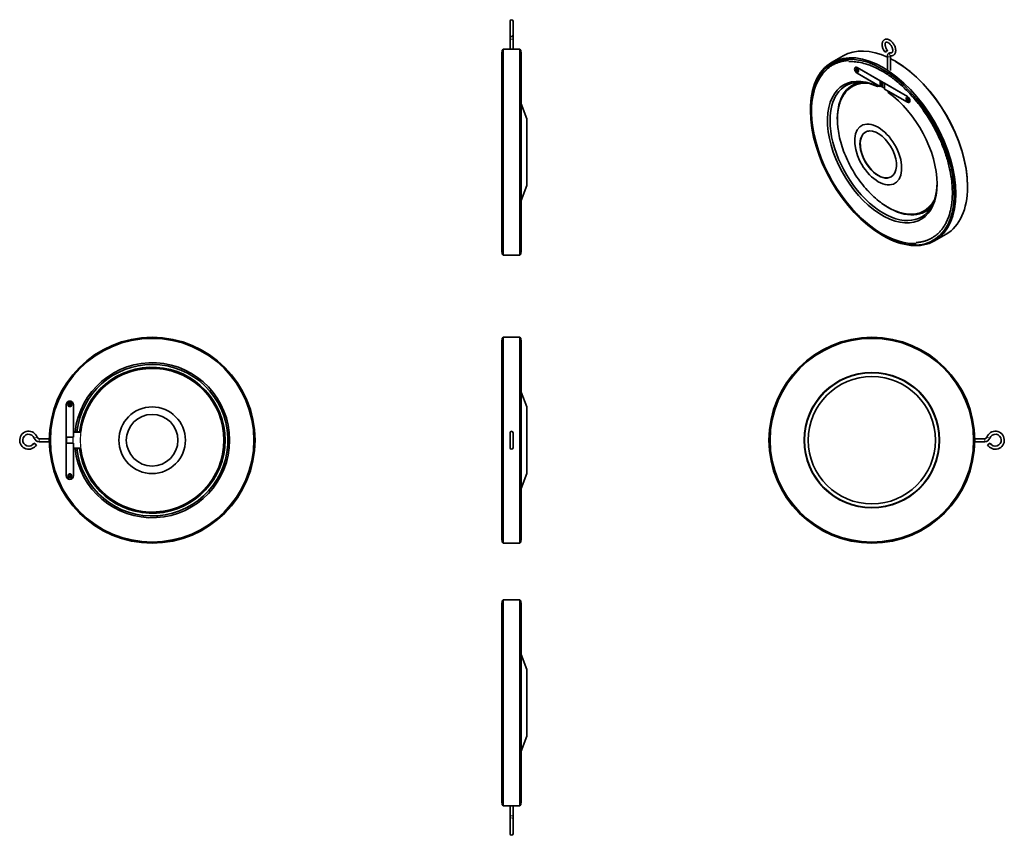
# Model space of a CAD drawing. Extents: x 2331 to 2989, y 243 to 788.
import ezdxf

# ---------------------------------------------------------------- set-up
doc = ezdxf.new("R2010")
doc.units = 0

msp = doc.modelspace()

# ---------------------------------------------------------------- linework, layer by layer
at = {"color": 7, "lineweight": 35}
for p, q in [((2658.58, 786.62), (2658.58, 777.3)), ((2660.58, 786.62), (2660.58, 777.3)), ((2660.58, 786.62), (2660.58, 776.91)), ((2658.58, 774.55), (2658.58, 767.87)), ((2660.58, 774.55), (2660.58, 767.87)), ((2653.08, 757.59), (2653.08, 765.75)), ((2653.33, 699.12), (2653.33, 767.12)), ((2654.08, 699.12), (2654.08, 767.87)), ((2654.08, 767.87), (2665.08, 767.87)), ((2665.08, 699.12), (2665.08, 767.87)), ((2665.83, 699.12), (2665.83, 767.12)), ((2666.08, 731.32), (2666.08, 765.75)), ((2881.28, 763.5), (2873.5, 759.01)), ((2910.76, 763.3), (2910.76, 753.77)), ((2912.76, 763.3), (2912.76, 753.77)), ((2653.08, 632.5), (2653.08, 757.59)), ((2666.08, 632.5), (2666.08, 757.59)), ((2890.55, 755.71), (2924.14, 736.31)), ((2890.55, 755.71), (2905.93, 746.83)), ((2903.37, 744.43), (2890.55, 751.83)), ((2905.93, 742.95), (2890.55, 751.83)), ((2908.76, 745.19), (2924.14, 736.31)), ((2924.14, 732.44), (2908.76, 741.32)), ((2924.14, 732.44), (2911.32, 739.84)), ((2669.71, 721.36), (2666.08, 731.32)), ((2669.71, 676.88), (2669.71, 718.64)), ((2653.33, 631.12), (2653.33, 699.12)), ((2654.08, 630.37), (2654.08, 699.12)), ((2665.08, 630.37), (2665.08, 699.12)), ((2665.83, 631.12), (2665.83, 699.12)), ((2669.71, 676.88), (2666.08, 666.92)), ((2666.08, 640.65), (2666.08, 666.92)), ((2950.03, 644.42), (2942.25, 639.93)), ((2654.08, 630.37), (2665.08, 630.37)), ((2653.08, 538.7), (2653.08, 573.39)), ((2653.08, 474.82), (2653.08, 573.39)), ((2653.33, 438.76), (2653.33, 574.76)), ((2654.08, 438.01), (2654.08, 575.51)), ((2654.08, 575.51), (2665.08, 575.51)), ((2665.08, 438.01), (2665.08, 575.51)), ((2665.83, 438.76), (2665.83, 574.76)), ((2666.08, 474.82), (2666.08, 573.39)), ((2653.08, 440.14), (2653.08, 538.7)), ((2669.71, 529), (2666.08, 538.96)), ((2362.06, 483.01), (2362.06, 530.51)), ((2362.06, 508.76), (2362.06, 530.51)), ((2366.81, 530.51), (2366.81, 512.39)), ((2366.81, 530.51), (2366.81, 508.76)), ((2669.71, 496.1), (2669.71, 529)), ((2344, 507.76), (2350.69, 507.76)), ((2658.58, 511.76), (2658.58, 501.76)), ((2660.58, 511.76), (2660.58, 501.76)), ((2975.8, 507.76), (2969.11, 507.76)), ((2344, 505.76), (2350.69, 505.76)), ((2362.06, 483.01), (2362.06, 504.76)), ((2366.81, 504.76), (2366.81, 483.01)), ((2366.81, 501.14), (2366.81, 483.01)), ((2975.8, 505.76), (2969.11, 505.76)), ((2669.71, 484.52), (2669.71, 496.1)), ((2669.71, 484.52), (2666.08, 474.56)), ((2653.08, 440.14), (2653.08, 474.82)), ((2666.08, 440.14), (2666.08, 474.82)), ((2654.08, 438.01), (2665.08, 438.01)), ((2653.08, 272.94), (2653.08, 398.03)), ((2653.33, 331.4), (2653.33, 399.4)), ((2654.08, 331.4), (2654.08, 400.15)), ((2654.08, 400.15), (2665.08, 400.15)), ((2665.08, 331.4), (2665.08, 400.15)), ((2665.83, 331.4), (2665.83, 399.4)), ((2666.08, 389.87), (2666.08, 398.03)), ((2653.08, 264.78), (2653.08, 389.87)), ((2666.08, 264.78), (2666.08, 389.87)), ((2669.71, 353.65), (2666.08, 363.61)), ((2669.71, 309.16), (2669.71, 350.92)), ((2653.33, 263.4), (2653.33, 331.4)), ((2654.08, 262.65), (2654.08, 331.4)), ((2665.08, 262.65), (2665.08, 331.4)), ((2665.83, 263.4), (2665.83, 331.4)), ((2669.71, 309.16), (2666.08, 299.2)), ((2654.08, 262.65), (2665.08, 262.65)), ((2658.58, 255.98), (2658.58, 262.65)), ((2660.58, 255.98), (2660.58, 262.65)), ((2658.58, 243.9), (2658.58, 253.62)), ((2658.58, 243.9), (2658.58, 253.22)), ((2660.58, 243.9), (2660.58, 253.62))]:
    msp.add_line(p, q, dxfattribs=at)
at = {"color": 7, "lineweight": 35, "ltscale": 0.038919}
msp.add_line((2658.58, 777.3), (2658.58, 776.91), dxfattribs=at)
at = {"color": 7, "lineweight": 35, "ltscale": 0.235703}
for p, q in [((2658.58, 776.91), (2658.58, 774.55)), ((2660.58, 776.91), (2660.58, 774.55)), ((2658.58, 253.62), (2658.58, 255.98)), ((2660.58, 253.62), (2660.58, 255.98))]:
    msp.add_line(p, q, dxfattribs=at)
at = {"color": 7, "lineweight": 13, "ltscale": 0.1}
for p, q in [((2658.58, 774.55), (2659.58, 774.55)), ((2659.58, 774.55), (2660.58, 774.55)), ((2659.58, 255.98), (2658.58, 255.98)), ((2660.58, 255.98), (2659.58, 255.98))]:
    msp.add_line(p, q, dxfattribs=at)
at = {"color": 7, "lineweight": 35, "ltscale": 0.106066}
for p, q in [((2653.33, 767.12), (2654.08, 767.87)), ((2665.83, 767.12), (2665.08, 767.87)), ((2653.33, 631.12), (2654.08, 630.37)), ((2665.83, 631.12), (2665.08, 630.37)), ((2653.33, 574.76), (2654.08, 575.51)), ((2665.08, 575.51), (2665.83, 574.76)), ((2653.33, 438.76), (2654.08, 438.01)), ((2665.08, 438.01), (2665.83, 438.76)), ((2653.33, 399.4), (2654.08, 400.15)), ((2665.83, 399.4), (2665.08, 400.15)), ((2653.33, 263.4), (2654.08, 262.65)), ((2665.83, 263.4), (2665.08, 262.65))]:
    msp.add_line(p, q, dxfattribs=at)
at = {"color": 7, "lineweight": 35, "ltscale": 0.061239}
msp.add_line((2916.18, 759.79), (2915.65, 760.1), dxfattribs=at)
at = {"color": 7, "lineweight": 35, "ltscale": 0.045927}
for p, q in [((2890.02, 754.23), (2890.42, 754)), ((2923.61, 734.84), (2924.01, 734.61)), ((2924.01, 734.3), (2923.61, 734.53))]:
    msp.add_line(p, q, dxfattribs=at)
at = {"color": 7, "lineweight": 35, "ltscale": 0.030618}
for p, q in [((2890.02, 753.92), (2890.02, 754.23)), ((2890.68, 753.08), (2890.42, 753.23)), ((2891.08, 753.61), (2891.08, 753.31)), ((2923.61, 734.53), (2923.61, 734.84)), ((2924.27, 733.69), (2924.01, 733.84)), ((2924.67, 734.22), (2924.67, 733.92))]:
    msp.add_line(p, q, dxfattribs=at)
at = {"color": 7, "lineweight": 35, "ltscale": 0.010207}
for p, q in [((2890.02, 753.92), (2890.11, 753.97)), ((2890.42, 753.69), (2890.51, 753.74))]:
    msp.add_line(p, q, dxfattribs=at)
at = {"color": 7, "lineweight": 35, "ltscale": 0.045928}
for p, q in [((2890.42, 753.69), (2890.02, 753.92)), ((2890.51, 753.74), (2890.11, 753.97)), ((2890.68, 753.84), (2891.08, 753.61)), ((2891.08, 753.31), (2890.68, 753.54))]:
    msp.add_line(p, q, dxfattribs=at)
at = {"color": 7, "lineweight": 35, "ltscale": 0.02041}
msp.add_line((2890.11, 753.97), (2890.11, 754.18), dxfattribs=at)
at = {"color": 7, "lineweight": 35, "ltscale": 0.030617}
msp.add_line((2890.42, 754.46), (2890.68, 754.3), dxfattribs=at)
at = {"color": 7, "lineweight": 35, "ltscale": 0.045926}
for p, q in [((2890.42, 754), (2890.42, 754.46)), ((2890.42, 753.23), (2890.42, 753.69)), ((2924.09, 733.89), (2924.09, 734.35)), ((2924.27, 734.91), (2924.27, 734.45))]:
    msp.add_line(p, q, dxfattribs=at)
at = {"color": 7, "lineweight": 35, "ltscale": 0.010205}
for p, q in [((2890.42, 754), (2890.51, 754.05)), ((2890.42, 753.23), (2890.51, 753.28)), ((2923.61, 734.53), (2923.7, 734.58))]:
    msp.add_line(p, q, dxfattribs=at)
at = {"color": 7, "lineweight": 35, "ltscale": 0.035721}
msp.add_line((2890.51, 754.05), (2890.51, 754.41), dxfattribs=at)
at = {"color": 7, "lineweight": 35, "ltscale": 0.045929}
for p, q in [((2890.51, 753.28), (2890.51, 753.74)), ((2890.68, 754.3), (2890.68, 753.84)), ((2890.68, 753.54), (2890.68, 753.08)), ((2924.01, 734.61), (2924.01, 735.06)), ((2924.01, 733.84), (2924.01, 734.3)), ((2924.27, 734.15), (2924.27, 733.69))]:
    msp.add_line(p, q, dxfattribs=at)
at = {"color": 7, "lineweight": 35, "ltscale": 0.020412}
for p, q in [((2890.68, 753.18), (2890.51, 753.28)), ((2924.27, 733.79), (2924.09, 733.89))]:
    msp.add_line(p, q, dxfattribs=at)
at = {"color": 7, "lineweight": 35, "ltscale": 0.010875}
msp.add_line((2890.65, 754.7), (2890.55, 754.76), dxfattribs=at)
at = {"color": 7, "lineweight": 35, "ltscale": 0.010206}
msp.add_line((2890.68, 753.54), (2890.77, 753.59), dxfattribs=at)
at = {"color": 7, "lineweight": 35, "ltscale": 0.035722}
for p, q in [((2891.08, 753.41), (2890.77, 753.59)), ((2924.67, 734.02), (2924.36, 734.2))]:
    msp.add_line(p, q, dxfattribs=at)
at = {"color": 7, "lineweight": 35, "ltscale": 0.010873}
for p, q in [((2891.41, 753.38), (2891.41, 753.27)), ((2925, 733.99), (2925, 733.88))]:
    msp.add_line(p, q, dxfattribs=at)
at = {"color": 7, "lineweight": 35, "ltscale": 0.09444}
for p, q in [((2903.37, 744.43), (2903.37, 743.48)), ((2911.32, 739.84), (2911.32, 738.89))]:
    msp.add_line(p, q, dxfattribs=at)
at = {"color": 7, "lineweight": 35, "ltscale": 0.096576}
msp.add_line((2904.2, 743), (2903.37, 743.48), dxfattribs=at)
at = {"color": 7, "lineweight": 35, "ltscale": 0.387836}
for p, q in [((2905.93, 746.83), (2905.93, 742.95)), ((2908.76, 745.19), (2908.76, 741.32))]:
    msp.add_line(p, q, dxfattribs=at)
at = {"color": 7, "lineweight": 35, "ltscale": 0.081884}
msp.add_line((2907.49, 743.5), (2906.68, 743.38), dxfattribs=at)
at = {"color": 7, "lineweight": 35, "ltscale": 0.285776}
msp.add_line((2906.81, 746.32), (2906.81, 743.46), dxfattribs=at)
at = {"color": 7, "lineweight": 35, "ltscale": 0.320056}
msp.add_line((2907.49, 742.73), (2907.49, 745.93), dxfattribs=at)
at = {"color": 7, "lineweight": 13, "ltscale": 0.32305}
msp.add_line((2907.52, 742.68), (2907.52, 745.91), dxfattribs=at)
at = {"color": 7, "lineweight": 35, "ltscale": 0.046943}
msp.add_line((2887.76, 743.28), (2887.36, 743.05), dxfattribs=at)
at = {"color": 7, "lineweight": 35, "ltscale": 0.131411}
msp.add_line((2905.5, 743.2), (2904.2, 743), dxfattribs=at)
at = {"color": 7, "lineweight": 35, "ltscale": 0.102061}
msp.add_line((2906.81, 743.46), (2905.93, 742.95), dxfattribs=at)
at = {"color": 7, "lineweight": 13, "ltscale": 0.009718}
msp.add_line((2907.49, 742.74), (2907.4, 742.69), dxfattribs=at)
at = {"color": 7, "lineweight": 35, "ltscale": 0.000596}
msp.add_line((2907.47, 742.66), (2907.47, 742.67), dxfattribs=at)
at = {"color": 7, "lineweight": 35, "ltscale": 0.020413}
msp.add_line((2923.7, 734.58), (2923.7, 734.78), dxfattribs=at)
at = {"color": 7, "lineweight": 35, "ltscale": 0.04593}
for p, q in [((2924.09, 734.35), (2923.7, 734.58)), ((2924.27, 734.45), (2924.67, 734.22)), ((2924.67, 733.92), (2924.27, 734.15))]:
    msp.add_line(p, q, dxfattribs=at)
at = {"color": 7, "lineweight": 35, "ltscale": 0.030619}
msp.add_line((2924.01, 735.06), (2924.27, 734.91), dxfattribs=at)
at = {"color": 7, "lineweight": 35, "ltscale": 0.010208}
for p, q in [((2924.01, 734.61), (2924.09, 734.66)), ((2924.01, 734.3), (2924.09, 734.35)), ((2924.27, 734.15), (2924.36, 734.2))]:
    msp.add_line(p, q, dxfattribs=at)
at = {"color": 7, "lineweight": 35, "ltscale": 0.010209}
msp.add_line((2924.01, 733.84), (2924.09, 733.89), dxfattribs=at)
at = {"color": 7, "lineweight": 35, "ltscale": 0.035724}
msp.add_line((2924.09, 734.66), (2924.09, 735.01), dxfattribs=at)
at = {"color": 7, "lineweight": 35, "ltscale": 0.010874}
msp.add_line((2924.23, 735.31), (2924.14, 735.37), dxfattribs=at)
at = {"color": 7, "lineweight": 35, "ltscale": 0.06124}
for p, q in [((2859.26, 727.54), (2859.26, 726.93)), ((2964.27, 676.51), (2964.27, 675.89))]:
    msp.add_line(p, q, dxfattribs=at)
at = {"color": 7, "lineweight": 35, "ltscale": 0.272287}
msp.add_line((2669.71, 718.64), (2669.71, 721.36), dxfattribs=at)
at = {"color": 7, "lineweight": 35, "ltscale": 0.046944}
msp.add_line((2935.76, 660.15), (2935.36, 659.91), dxfattribs=at)
at = {"color": 7, "lineweight": 35, "ltscale": 0.061237}
msp.add_line((2907.35, 643.64), (2907.88, 643.34), dxfattribs=at)
at = {"color": 7, "lineweight": 35, "ltscale": 0.05625}
for p, q in [((2363.68, 530.7), (2364.25, 530.7)), ((2364.25, 530.32), (2363.68, 530.32)), ((2364.25, 530.7), (2364.25, 531.26)), ((2364.25, 529.76), (2364.25, 530.32)), ((2364.62, 531.26), (2364.62, 530.7)), ((2364.62, 530.7), (2365.18, 530.7)), ((2364.62, 530.32), (2364.62, 529.76)), ((2365.18, 530.32), (2364.62, 530.32)), ((2363.68, 483.2), (2364.25, 483.2)), ((2364.25, 482.82), (2363.68, 482.82)), ((2364.25, 483.2), (2364.25, 483.76)), ((2364.25, 482.26), (2364.25, 482.82)), ((2364.62, 483.76), (2364.62, 483.2)), ((2364.62, 483.2), (2365.18, 483.2)), ((2364.62, 482.82), (2364.62, 482.26)), ((2365.18, 482.82), (2364.62, 482.82))]:
    msp.add_line(p, q, dxfattribs=at)
at = {"color": 7, "lineweight": 35, "ltscale": 0.0375}
for p, q in [((2363.68, 530.32), (2363.68, 530.7)), ((2364.25, 531.26), (2364.62, 531.26)), ((2364.62, 529.76), (2364.25, 529.76)), ((2365.18, 530.7), (2365.18, 530.32)), ((2363.68, 482.82), (2363.68, 483.2)), ((2364.25, 483.76), (2364.62, 483.76)), ((2364.62, 482.26), (2364.25, 482.26)), ((2365.18, 483.2), (2365.18, 482.82))]:
    msp.add_line(p, q, dxfattribs=at)
at = {"color": 7, "lineweight": 13, "ltscale": 0.2}
for p, q in [((2340.7, 508.09), (2342.59, 508.76)), ((2344, 505.76), (2344, 507.76)), ((2975.8, 507.76), (2975.8, 505.76)), ((2977.21, 508.76), (2979.1, 508.09))]:
    msp.add_line(p, q, dxfattribs=at)
at = {"color": 7, "lineweight": 35, "ltscale": 0.475}
for p, q in [((2362.06, 508.76), (2366.81, 508.76)), ((2362.06, 504.76), (2366.81, 504.76))]:
    msp.add_line(p, q, dxfattribs=at)
at = {"color": 7, "lineweight": 35, "ltscale": 0.4}
for p, q in [((2362.18, 504.76), (2362.18, 508.76)), ((2362.31, 504.76), (2362.31, 508.76))]:
    msp.add_line(p, q, dxfattribs=at)
at = {"color": 7, "lineweight": 13, "ltscale": 0.4}
for p, q in [((2366.5, 508.76), (2366.5, 504.76)), ((2366.63, 508.76), (2366.63, 504.76))]:
    msp.add_line(p, q, dxfattribs=at)
at = {"color": 7, "lineweight": 35, "ltscale": 0.115665}
for p, q in [((2366.81, 512.39), (2367.96, 512.39)), ((2366.81, 501.14), (2367.96, 501.14))]:
    msp.add_line(p, q, dxfattribs=at)
at = {"color": 7, "lineweight": 35, "ltscale": 0.470653}
for p, q in [((2371.51, 512.14), (2366.81, 512.14)), ((2371.51, 501.39), (2366.81, 501.39))]:
    msp.add_line(p, q, dxfattribs=at)
at = {"color": 7, "lineweight": 13, "ltscale": 0.470653}
for p, q in [((2371.51, 512.01), (2366.81, 512.01)), ((2371.51, 501.51), (2366.81, 501.51))]:
    msp.add_line(p, q, dxfattribs=at)
at = {"color": 7, "lineweight": 35, "ltscale": 0.118637}
for p, q in [((2369.15, 512.39), (2367.96, 512.39)), ((2369.15, 501.14), (2367.96, 501.14))]:
    msp.add_line(p, q, dxfattribs=at)
at = {"color": 7, "lineweight": 35, "ltscale": 0.185758}
for p, q in [((2371.01, 512.39), (2369.15, 512.39)), ((2371.01, 501.14), (2369.15, 501.14))]:
    msp.add_line(p, q, dxfattribs=at)
at = {"color": 7, "lineweight": 13, "ltscale": 0.0125}
for p, q in [((2371.51, 512.14), (2371.51, 512.01)), ((2371.51, 501.51), (2371.51, 501.39))]:
    msp.add_line(p, q, dxfattribs=at)
at = {"color": 7, "lineweight": 13, "ltscale": 0.012452}
for p, q in [((2371.71, 512.07), (2371.65, 512.17)), ((2371.65, 501.35), (2371.71, 501.45))]:
    msp.add_line(p, q, dxfattribs=at)
at = {"color": 7, "lineweight": 13, "ltscale": 0.012155}
for p, q in [((2371.76, 512.36), (2371.88, 512.37)), ((2371.76, 501.16), (2371.88, 501.15))]:
    msp.add_line(p, q, dxfattribs=at)
at = {"color": 7, "lineweight": 35, "ltscale": 0.333339}
msp.add_line((2658.58, 511.76), (2658.58, 508.43), dxfattribs=at)
at = {"color": 7, "lineweight": 13, "ltscale": 0.000111}
msp.add_line((2658.58, 508.43), (2658.58, 508.43), dxfattribs=at)
at = {"color": 7, "lineweight": 35, "ltscale": 0.167767}
msp.add_line((2658.58, 506.75), (2658.58, 508.43), dxfattribs=at)
at = {"color": 7, "lineweight": 35, "ltscale": 0.2}
for p, q in [((2340.39, 504.75), (2342.12, 503.74)), ((2977.69, 503.74), (2979.41, 504.75))]:
    msp.add_line(p, q, dxfattribs=at)
at = {"color": 7, "lineweight": 35, "ltscale": 0.000171}
msp.add_line((2658.58, 504.24), (2658.58, 504.24), dxfattribs=at)
at = {"color": 7, "lineweight": 35, "ltscale": 0.248134}
msp.add_line((2658.58, 501.76), (2658.58, 504.24), dxfattribs=at)
at = {"color": 7, "lineweight": 35, "ltscale": 0.272286}
msp.add_line((2669.71, 350.92), (2669.71, 353.65), dxfattribs=at)
at = {"color": 7, "lineweight": 35, "ltscale": 0.000226}
msp.add_line((2658.58, 253.22), (2658.58, 253.22), dxfattribs=at)
at = {"color": 7, "lineweight": 35}
for points in [[(2909.2, 765.95), (2908.86, 766.42), (2908.54, 766.9), (2908.25, 767.4), (2907.99, 767.92), (2907.77, 768.45), (2907.58, 768.99), (2907.43, 769.52), (2907.34, 769.93), (2907.27, 770.38), (2907.24, 770.8), (2907.23, 771.21), (2907.25, 771.62), (2907.31, 772.01), (2907.39, 772.39), (2907.51, 772.75), (2907.63, 773.03), (2907.75, 773.26), (2907.89, 773.47), (2908.1, 773.73), (2908.3, 773.93), (2908.52, 774.12), (2908.76, 774.27)], [(2908.76, 774.27), (2909.04, 774.41), (2909.29, 774.51), (2909.59, 774.58), (2909.89, 774.63), (2910.16, 774.64), (2910.43, 774.63), (2910.73, 774.6), (2911.01, 774.54), (2911.37, 774.43), (2911.66, 774.33), (2912, 774.17), (2912.33, 773.99), (2912.66, 773.77), (2912.97, 773.55), (2913.37, 773.22), (2913.7, 772.9), (2914.08, 772.49), (2914.44, 772.05), (2914.78, 771.58), (2915.09, 771.09), (2915.37, 770.58), (2915.62, 770.06), (2915.83, 769.53), (2916, 768.99), (2916.11, 768.58), (2916.19, 768.18), (2916.26, 767.69), (2916.3, 767.22), (2916.29, 766.79), (2916.27, 766.46), (2916.22, 766.12), (2916.15, 765.81), (2916.06, 765.51), (2915.93, 765.2), (2915.8, 764.93), (2915.64, 764.68), (2915.47, 764.47), (2915.32, 764.31), (2915.12, 764.13), (2914.89, 763.96), (2914.76, 763.88)], [(2910.76, 767.2), (2910.49, 767.56), (2910.24, 767.95), (2910.01, 768.36), (2909.81, 768.76), (2909.63, 769.17), (2909.49, 769.59), (2909.37, 769.99), (2909.29, 770.39), (2909.24, 770.79), (2909.23, 771.17), (2909.25, 771.47), (2909.29, 771.76), (2909.36, 771.99), (2909.44, 772.19), (2909.54, 772.33), (2909.64, 772.45), (2909.76, 772.54)], [(2909.76, 772.54), (2909.91, 772.6), (2910.08, 772.64), (2910.25, 772.64), (2910.46, 772.61), (2910.67, 772.56), (2910.91, 772.47), (2911.17, 772.35), (2911.47, 772.17), (2911.76, 771.95), (2912.06, 771.71), (2912.36, 771.42), (2912.65, 771.1), (2912.92, 770.75), (2913.18, 770.37), (2913.42, 769.98), (2913.64, 769.57), (2913.83, 769.16), (2913.99, 768.74), (2914.11, 768.33), (2914.21, 767.93), (2914.27, 767.54), (2914.3, 767.16), (2914.3, 766.86), (2914.27, 766.56), (2914.21, 766.31), (2914.13, 766.07), (2914.05, 765.91), (2913.96, 765.78), (2913.84, 765.66), (2913.76, 765.61)], [(2911.78, 765.31), (2911.57, 765.17), (2911.39, 765.01), (2911.21, 764.81), (2911.08, 764.6), (2910.97, 764.37), (2910.88, 764.12), (2910.81, 763.85), (2910.77, 763.54), (2910.76, 763.3)], [(2913.11, 765.53), (2912.85, 765.56), (2912.6, 765.56), (2912.34, 765.53), (2912.08, 765.45), (2911.85, 765.35), (2911.78, 765.31)], [(2912.82, 763.61), (2912.78, 763.47), (2912.76, 763.3)], [(2914.76, 763.88), (2914.5, 763.75), (2914.24, 763.65), (2913.93, 763.57), (2913.64, 763.53), (2913.32, 763.51), (2913, 763.53), (2912.78, 763.56)], [(2913.76, 765.61), (2913.62, 765.55), (2913.46, 765.52), (2913.28, 765.51), (2913.11, 765.53)], [(2930.04, 638.06), (2929.09, 638.03), (2928.14, 638.02), (2927.17, 638.05), (2926.2, 638.11), (2925.17, 638.2), (2924.13, 638.33), (2923, 638.5), (2921.87, 638.72), (2920.73, 638.97), (2919.57, 639.26), (2918.75, 639.49), (2917.92, 639.74), (2917.12, 639.99), (2916.33, 640.26), (2915.53, 640.55), (2914.73, 640.86), (2913.93, 641.18), (2913.13, 641.52), (2912.32, 641.87), (2911.52, 642.25), (2910.28, 642.85), (2908.97, 643.53), (2907.66, 644.25), (2906.36, 645.01), (2905.05, 645.82), (2904.24, 646.34), (2903.44, 646.87), (2902.63, 647.42), (2901.83, 647.98), (2901.02, 648.56), (2900.22, 649.15), (2899.43, 649.76), (2898.63, 650.38), (2897.64, 651.18), (2896.65, 651.99), (2895.67, 652.83), (2894.69, 653.7), (2893.53, 654.76), (2892.37, 655.84), (2891.61, 656.59), (2890.85, 657.34), (2890.1, 658.11), (2889.35, 658.88), (2888.6, 659.67), (2887.86, 660.48), (2887.13, 661.29), (2886.4, 662.11), (2885.68, 662.95), (2884.96, 663.79), (2884.25, 664.65), (2883.55, 665.51), (2882.86, 666.39), (2882.17, 667.27), (2881.49, 668.16), (2880.81, 669.07), (2880.15, 669.98), (2879.49, 670.9), (2878.84, 671.83), (2878.2, 672.76), (2877.57, 673.71), (2876.94, 674.66), (2876.33, 675.62), (2875.72, 676.58), (2875.12, 677.55), (2874.54, 678.53), (2873.96, 679.51), (2873.39, 680.5), (2872.83, 681.5), (2872.28, 682.5), (2871.74, 683.5), (2871.22, 684.51), (2870.7, 685.53), (2870.19, 686.54), (2869.7, 687.57), (2869.21, 688.59), (2868.74, 689.62), (2868.27, 690.65), (2867.82, 691.68), (2867.38, 692.72), (2866.95, 693.75), (2866.54, 694.79), (2866.13, 695.83), (2865.74, 696.87), (2865.36, 697.92), (2864.99, 698.96), (2864.63, 700), (2864.29, 701.04), (2863.96, 702.08), (2863.64, 703.12), (2863.33, 704.16), (2863.04, 705.2), (2862.76, 706.24), (2862.49, 707.27), (2862.24, 708.3), (2861.81, 710.14), (2861.47, 711.77), (2861.16, 713.4), (2860.89, 715.02), (2860.65, 716.64), (2860.54, 717.44), (2860.42, 718.43), (2860.31, 719.42), (2860.22, 720.4), (2860.14, 721.37), (2860.07, 722.34), (2860.02, 723.31), (2859.98, 724.26), (2859.96, 725.21), (2859.95, 726.39), (2859.96, 727.56), (2859.99, 728.72), (2860.04, 729.86), (2860.14, 731.19), (2860.26, 732.5), (2860.36, 733.37), (2860.47, 734.23), (2860.6, 735.08), (2860.74, 735.92), (2860.89, 736.75), (2861.06, 737.57), (2861.24, 738.38), (2861.44, 739.18), (2861.58, 739.71), (2861.78, 740.42), (2861.99, 741.12), (2862.21, 741.82), (2862.44, 742.5), (2862.68, 743.17), (2862.94, 743.83), (2863.2, 744.48), (2863.48, 745.12), (2863.89, 746.02), (2864.19, 746.61), (2864.49, 747.19), (2864.8, 747.76), (2865.12, 748.32), (2865.46, 748.87), (2865.8, 749.41), (2866.15, 749.93), (2866.51, 750.45), (2866.84, 750.89), (2867.17, 751.32), (2867.51, 751.75), (2867.86, 752.16), (2868.22, 752.57), (2868.58, 752.97), (2868.95, 753.35), (2869.33, 753.73), (2869.99, 754.36), (2870.56, 754.86), (2871.14, 755.33), (2871.73, 755.79), (2872.33, 756.22), (2872.83, 756.56), (2873.33, 756.88), (2873.83, 757.18), (2874.35, 757.47), (2874.98, 757.8), (2875.61, 758.12), (2876.06, 758.32), (2876.51, 758.52), (2876.97, 758.7), (2877.43, 758.88), (2877.9, 759.05), (2878.37, 759.2), (2878.85, 759.35), (2879.33, 759.49), (2879.84, 759.62), (2880.35, 759.75), (2880.87, 759.86), (2881.39, 759.96), (2881.92, 760.06), (2882.45, 760.14), (2882.98, 760.21), (2883.52, 760.27), (2884.17, 760.33), (2884.83, 760.37)], [(2884.87, 759.62), (2885.79, 759.65), (2886.72, 759.66), (2887.66, 759.63), (2888.62, 759.57), (2889.62, 759.48), (2890.64, 759.36), (2891.74, 759.19), (2892.85, 758.98), (2893.97, 758.73), (2895.1, 758.45), (2895.91, 758.22), (2896.73, 757.98), (2897.51, 757.73), (2898.29, 757.46), (2899.07, 757.18), (2899.86, 756.88), (2900.65, 756.56), (2901.44, 756.22), (2902.23, 755.87), (2903.03, 755.51), (2904.25, 754.91), (2905.54, 754.24), (2906.83, 753.53), (2908.12, 752.77), (2909.42, 751.98), (2910.22, 751.47), (2911.01, 750.94), (2911.81, 750.4), (2912.61, 749.84), (2913.4, 749.27), (2914.19, 748.68), (2914.98, 748.08), (2915.77, 747.46), (2916.75, 746.67), (2917.73, 745.86), (2918.71, 745.03), (2919.67, 744.18), (2920.83, 743.13), (2921.97, 742.05), (2922.73, 741.31), (2923.49, 740.56), (2924.23, 739.8), (2924.98, 739.03), (2925.72, 738.24), (2926.45, 737.45), (2927.18, 736.64), (2927.9, 735.83), (2928.62, 735), (2929.33, 734.16), (2930.03, 733.31), (2930.73, 732.45), (2931.42, 731.58), (2932.1, 730.7), (2932.78, 729.81), (2933.45, 728.92), (2934.11, 728.01), (2934.76, 727.1), (2935.41, 726.18), (2936.05, 725.25), (2936.67, 724.31), (2937.29, 723.36), (2937.91, 722.41), (2938.51, 721.45), (2939.1, 720.49), (2939.69, 719.52), (2940.26, 718.54), (2940.82, 717.56), (2941.38, 716.57), (2941.92, 715.57), (2942.46, 714.58), (2942.98, 713.57), (2943.5, 712.57), (2944, 711.56), (2944.49, 710.54), (2944.98, 709.52), (2945.45, 708.5), (2945.91, 707.48), (2946.36, 706.45), (2946.79, 705.42), (2947.22, 704.39), (2947.63, 703.36), (2948.04, 702.33), (2948.43, 701.3), (2948.8, 700.26), (2949.17, 699.23), (2949.52, 698.19), (2949.87, 697.16), (2950.19, 696.12), (2950.51, 695.09), (2950.82, 694.06), (2951.11, 693.03), (2951.38, 692), (2951.65, 690.97), (2951.9, 689.95), (2952.32, 688.13), (2952.66, 686.52), (2952.97, 684.9), (2953.24, 683.29), (2953.48, 681.69), (2953.58, 680.9), (2953.7, 679.91), (2953.81, 678.94), (2953.9, 677.97), (2953.98, 677), (2954.04, 676.04), (2954.1, 675.09), (2954.13, 674.15), (2954.16, 673.21), (2954.17, 672.04), (2954.16, 670.88), (2954.13, 669.74), (2954.07, 668.61), (2953.98, 667.3), (2953.86, 666.01), (2953.76, 665.15), (2953.65, 664.3), (2953.53, 663.47), (2953.39, 662.64), (2953.24, 661.82), (2953.07, 661.02), (2952.89, 660.22), (2952.7, 659.44), (2952.57, 658.92), (2952.37, 658.22), (2952.16, 657.53), (2951.95, 656.85), (2951.72, 656.18), (2951.48, 655.52), (2951.23, 654.88), (2950.97, 654.24), (2950.7, 653.62), (2950.3, 652.74), (2950.01, 652.16), (2949.72, 651.59), (2949.41, 651.04), (2949.1, 650.49), (2948.77, 649.96), (2948.44, 649.43), (2948.1, 648.92), (2947.75, 648.42), (2947.43, 647.99), (2947.11, 647.57), (2946.77, 647.16), (2946.44, 646.76), (2946.09, 646.36), (2945.74, 645.98), (2945.38, 645.6), (2945.02, 645.24), (2944.37, 644.63), (2943.82, 644.15), (2943.26, 643.68), (2942.69, 643.24), (2942.1, 642.82), (2941.63, 642.5), (2941.15, 642.19), (2940.65, 641.9), (2940.16, 641.61), (2939.55, 641.29), (2938.94, 640.99), (2938.5, 640.79), (2938.07, 640.61), (2937.62, 640.43), (2937.18, 640.26), (2936.72, 640.09), (2936.27, 639.94), (2935.8, 639.8), (2935.34, 639.66), (2934.85, 639.53), (2934.35, 639.41), (2933.85, 639.3), (2933.34, 639.2), (2932.83, 639.11), (2932.31, 639.04), (2931.79, 638.97), (2931.27, 638.91), (2930.64, 638.85), (2930, 638.81)], [(2927.56, 657.67), (2926.82, 657.64), (2925.96, 657.65), (2925.09, 657.68), (2924.21, 657.76), (2923.33, 657.86), (2922.78, 657.94), (2922.23, 658.04), (2921.68, 658.15), (2921.12, 658.27), (2920.57, 658.4), (2920, 658.54), (2919.44, 658.7), (2918.88, 658.87), (2918.31, 659.05), (2917.74, 659.25), (2917.17, 659.45), (2916.6, 659.67), (2916.02, 659.9), (2915.45, 660.15), (2914.87, 660.4), (2914.29, 660.67), (2913.72, 660.95), (2913.14, 661.24), (2912.56, 661.54), (2911.98, 661.86), (2911.4, 662.18), (2910.82, 662.52), (2909.66, 663.23), (2909.13, 663.56), (2908.11, 664.25), (2907.09, 664.96), (2906.07, 665.71), (2905.06, 666.49), (2903.93, 667.42), (2902.8, 668.38), (2901.68, 669.37), (2900.58, 670.41), (2899.49, 671.48), (2898.41, 672.59), (2897.34, 673.73), (2896.3, 674.9), (2895.27, 676.1), (2894.26, 677.34), (2893.27, 678.6), (2892.3, 679.89), (2891.35, 681.2), (2890.42, 682.53), (2889.52, 683.89), (2888.65, 685.27), (2887.8, 686.67), (2886.98, 688.08), (2886.18, 689.51), (2885.42, 690.95), (2884.68, 692.41), (2883.98, 693.87), (2883.31, 695.35), (2882.67, 696.83), (2882.06, 698.32), (2881.49, 699.81), (2880.96, 701.3), (2880.45, 702.8), (2879.99, 704.29), (2879.56, 705.78), (2879.17, 707.26), (2878.81, 708.74), (2878.49, 710.21), (2878.21, 711.66), (2877.97, 713.11), (2877.77, 714.54), (2877.65, 715.55), (2877.55, 716.55), (2877.47, 717.53), (2877.41, 718.51), (2877.37, 719.31), (2877.35, 720.11), (2877.34, 720.78), (2877.35, 721.45), (2877.36, 722.11), (2877.38, 722.77), (2877.41, 723.42), (2877.45, 724.07), (2877.51, 724.7), (2877.57, 725.33), (2877.64, 725.96), (2877.72, 726.57), (2877.81, 727.18), (2877.91, 727.79), (2878.02, 728.38), (2878.14, 728.97), (2878.27, 729.55), (2878.41, 730.12), (2878.56, 730.68), (2878.72, 731.23), (2878.89, 731.78), (2879.07, 732.32), (2879.25, 732.84), (2879.45, 733.36), (2879.66, 733.87), (2879.87, 734.37), (2880.16, 735), (2880.47, 735.61), (2880.79, 736.21), (2881.12, 736.79), (2881.52, 737.42), (2881.93, 738.02), (2882.22, 738.43), (2882.53, 738.83), (2882.84, 739.22), (2883.17, 739.59), (2883.5, 739.96), (2883.84, 740.31), (2884.18, 740.66), (2884.54, 740.99), (2884.87, 741.28), (2885.2, 741.56), (2885.55, 741.84), (2885.9, 742.1), (2886.25, 742.35), (2886.62, 742.59), (2886.98, 742.83), (2887.36, 743.05)], [(2907.47, 742.67), (2907.48, 742.68), (2907.49, 742.73)], [(2371.88, 512.37), (2371.88, 512.37), (2371.88, 512.36), (2371.87, 512.36), (2371.87, 512.36), (2371.87, 512.36), (2371.87, 512.36), (2371.87, 512.36), (2371.87, 512.36), (2371.87, 512.36), (2371.87, 512.36)]]:
    msp.add_lwpolyline(points, dxfattribs=at)
at = {"color": 7, "lineweight": 13}
for points in [[(2907.4, 742.69), (2907.36, 742.66), (2907.31, 742.62), (2907.24, 742.51)], [(2907.24, 742.51), (2907.39, 742.61), (2907.47, 742.66)], [(2907.24, 742.51), (2907.35, 742.51), (2907.4, 742.51), (2907.44, 742.52), (2907.48, 742.54)], [(2371.65, 512.17), (2371.68, 512.2), (2371.74, 512.24), (2371.88, 512.37)], [(2371.71, 512.07), (2371.75, 512.1), (2371.8, 512.18), (2371.82, 512.23), (2371.88, 512.37)], [(2371.88, 501.15), (2371.76, 501.26), (2371.71, 501.3), (2371.65, 501.35)], [(2371.88, 501.15), (2371.83, 501.28), (2371.78, 501.37), (2371.75, 501.41), (2371.71, 501.45)]]:
    msp.add_lwpolyline(points, dxfattribs=at)
at = {"color": 7, "lineweight": 35}
for centre, radius in [((2419.43, 506.76), 68.75), ((2419.43, 506.76), 68), ((2900.37, 506.76), 68.75), ((2900.37, 506.76), 68), ((2900.37, 506.76), 45.25), ((2900.37, 506.76), 45), ((2900.37, 506.76), 42.5), ((2364.43, 530.51), 1.31), ((2364.43, 530.51), 1.21), ((2419.43, 506.76), 22.24), ((2419.43, 506.76), 17.24), ((2364.43, 483.01), 1.31), ((2364.43, 483.01), 1.21)]:
    msp.add_circle(centre, radius, dxfattribs=at)
at = {"color": 7, "lineweight": 13}
msp.add_circle((2419.43, 506.76), 47.84, dxfattribs=at)
at = {"color": 7, "lineweight": 35}
for centre, radius, start, end in [((2659.58, 786.62), 1, 90.00005, 180.00005), ((2659.58, 786.62), 1, 359.99996, 89.99995), ((2653.46, 765.75), 0.375, 109.47183, 179.99999), ((2665.71, 765.75), 0.375, 0, 70.52821), ((2912.74, 763.38), 0.189, 78.96794, 90.84408), ((2653.46, 632.5), 0.375, 180.00001, 250.52817), ((2665.71, 632.5), 0.375, 289.47179, 0), ((2653.46, 573.39), 0.375, 109.47179, 179.99999), ((2665.71, 573.39), 0.375, 0, 70.52817), ((2419.43, 506.76), 51.77, 186.23713, 173.76287), ((2419.43, 506.76), 50.6, 90, 173.61691), ((2419.43, 506.76), 50.6, 186.38309, 90), ((2419.43, 506.76), 48.75, 186.62581, 173.37419), ((2419.43, 506.76), 48, 186.69478, 173.30522), ((2364.43, 530.51), 2.38, 0, 180.00001), ((2364.43, 530.51), 2.38, 0, 180.00001), ((2336.93, 506.76), 6, 19.47122, 329.75253), ((2336.93, 506.76), 4, 19.47122, 329.75253), ((2344, 509.26), 3.5, 199.47118, 270.00004), ((2344, 509.26), 1.5, 199.47112, 270.00011), ((2371.51, 512.39), 0.25, 270, 353.30522), ((2659.58, 511.76), 1, 90.00036, 180.00031), ((2659.58, 511.76), 1, 359.99969, 89.99964), ((2975.8, 509.26), 1.5, 269.99989, 340.52889), ((2975.8, 509.26), 3.5, 269.99996, 340.52882), ((2982.87, 506.76), 6, 210.24747, 160.52878), ((2982.87, 506.76), 4, 210.24747, 160.52878), ((2371.51, 501.14), 0.25, 6.69478, 90), ((2659.58, 501.76), 1, 179.99994, 269.99991), ((2659.58, 501.76), 1, 270.00009, 0.00008), ((2364.43, 483.01), 2.38, 180.00001, 0), ((2364.43, 483.01), 2.38, 180.00001, 0), ((2653.46, 440.14), 0.375, 180.00001, 250.52821), ((2665.71, 440.14), 0.375, 289.47183, 0), ((2653.46, 398.03), 0.375, 109.47179, 179.99999), ((2665.71, 398.03), 0.375, 0, 70.52818), ((2653.46, 264.78), 0.375, 180.00001, 250.52821), ((2665.71, 264.78), 0.375, 289.47183, 0), ((2659.58, 243.9), 1, 179.99995, 269.99995), ((2659.58, 243.9), 1, 270.00005, 0.00004)]:
    msp.add_arc(centre, radius, start, end, dxfattribs=at)
at = {"color": 7, "lineweight": 13}
for centre, radius, start, end in [((2659.47, 776.91), 0.891, 166.58042, 179.99087), ((2659.69, 776.91), 0.891, 0.00914, 13.42018), ((2419.43, 506.76), 48.01, 173.6549, 186.3451), ((2371.51, 512.4), 0.262, 270.17098, 301.07834), ((2371.51, 512.39), 0.382, 270.05516, 301.49781), ((2419.43, 506.76), 47.88, 173.27206, 186.72794), ((2371.51, 501.13), 0.382, 58.50209, 89.94504), ((2371.51, 501.12), 0.262, 58.91563, 89.82604)]:
    msp.add_arc(centre, radius, start, end, dxfattribs=at)
at = {"color": 7, "lineweight": 35}
for centre, major_axis, ratio, start_param, end_param in [((2659.58, 777.3), (1, 0), 0.863858, 3.141589, 4.712389), ((2659.58, 777.3), (1, 0), 0.863858, 4.712389, 6.283189), ((2907.35, 699.16), (-34, 58.89), 0.57735, 3.926991, 7.068583), ((2907.88, 699.47), (-34.38, 59.54), 0.57735, 3.141633, 6.283225), ((2915.65, 703.96), (-34.38, 59.54), 0.57735, 5.598528, 6.283225), ((2909.98, 766.58), (0.781, 0.624), 0.207916, 0.000001, 3.141591), ((2909.98, 766.58), (0.781, 0.624), 0.207916, 3.141591, 4.081021), ((2909.98, 766.58), (0.781, 0.624), 0.207916, 4.081021, 6.283186), ((2907.88, 699.47), (-34.38, 59.54), 0.57735, 0.00004, 0.785398), ((2915.65, 703.96), (-34.38, 59.54), 0.57735, 5.497787, 5.557256), ((2915.65, 703.96), (-34.38, 59.54), 0.57735, 3.926991, 5.497787), ((2916.18, 704.27), (-34, 58.89), 0.57735, 3.926991, 5.497787), ((2907.35, 699.16), (-33.46, 57.95), 0.57735, 0.125015, 2.856194), ((2907.35, 699.16), (-25.89, 44.84), 0.57735, 5.606646, 10.210176), ((2890.55, 753.77), (-1.19, 2.06), 0.57735, 0, 2.356194), ((2890.55, 753.77), (-1.19, 2.06), 0.57735, 0, 2.356194), ((2890.55, 753.77), (-1.19, 2.06), 0.57735, 5.497787, 6.283185), ((2890.55, 753.77), (-1.19, 2.06), 0.57735, 5.497787, 6.283185), ((2890.55, 753.77), (-0.66, 1.14), 0.57735, 5.497787, 10.210176), ((2890.55, 753.77), (0.61, -1.05), 0.57735, 2.355993, 7.068816), ((2890.73, 753.87), (-0.531, 0.92), 0.57735, 5.61123, 5.990118), ((2890.55, 753.77), (-0.66, 1.14), 0.57735, 3.926991, 5.497787), ((2890.55, 753.77), (0.61, -1.05), 0.57735, 0.78563, 2.355993), ((2890.73, 753.87), (-0.531, 0.92), 0.57735, 3.4356, 3.813549), ((2908.18, 699.65), (-25.3, 43.82), 0.57735, 6.022882, 7.068583), ((2911.76, 701.72), (-24.38, 42.22), 0.57735, 6.093418, 7.068583), ((2911.76, 701.72), (-24, 41.57), 0.57735, 5.981674, 6.283214), ((2908.18, 699.65), (-25.3, 43.82), 0.57735, 5.609193, 6.022882), ((2911.76, 701.72), (-24, 41.57), 0.57735, 5.624202, 5.647032), ((2907.35, 699.16), (-25.89, 44.84), 0.57735, 3.926991, 5.388929), ((2924.14, 734.38), (-0.66, 1.14), 0.57735, 5.497787, 10.210176), ((2924.14, 734.38), (0.61, -1.05), 0.57735, 2.355993, 7.068816), ((2924.32, 734.48), (-0.531, 0.92), 0.57735, 5.61123, 5.990118), ((2924.14, 734.38), (-1.19, 2.06), 0.57735, 3.141593, 5.497787), ((2924.14, 734.38), (-1.19, 2.06), 0.57735, 3.141593, 5.497787), ((2924.14, 734.38), (-0.66, 1.14), 0.57735, 3.926991, 5.497787), ((2924.14, 734.38), (0.61, -1.05), 0.57735, 0.78563, 2.355993), ((2924.14, 734.38), (-1.19, 2.06), 0.57735, 2.356194, 3.141593), ((2924.14, 734.38), (-1.19, 2.06), 0.57735, 2.356194, 3.141593), ((2924.32, 734.48), (-0.531, 0.92), 0.57735, 3.4356, 3.813549), ((2907.35, 699.16), (-34, 58.89), 0.57735, 0.785398, 2.356194), ((2908.18, 699.65), (-25.3, 43.82), 0.57735, 0.785398, 3.401892), ((2911.76, 701.72), (-24.38, 42.22), 0.57735, 0.785398, 0.89154), ((2904.61, 697.58), (-11.12, 19.26), 0.57735, 5.997787, 12.280972), ((2904.78, 697.68), (-8.62, 14.93), 0.57735, 0.010284, 2.856194), ((2904.61, 697.58), (-8.62, 14.93), 0.57735, 0.000028, 3.141621), ((2904.61, 697.58), (-8.62, 14.93), 0.57735, 5.997787, 6.283214), ((2904.61, 697.58), (-8.62, 14.93), 0.57735, 3.141621, 5.997787), ((2904.78, 697.68), (-8.62, 14.93), 0.57735, 2.856194, 3.131403), ((2908.18, 699.65), (-25.3, 43.82), 0.57735, 3.401892, 3.915181), ((2907.35, 699.16), (-34, 58.89), 0.57735, 2.356194, 3.926991), ((2915.65, 703.96), (-34.38, 59.54), 0.57735, 3.141633, 3.926991), ((2911.76, 701.72), (-24, 41.57), 0.57735, 3.141607, 3.443156), ((2911.76, 701.72), (-24.38, 42.22), 0.57735, 2.252184, 3.331391), ((2911.66, 701), (23.69, -41.09), 0.583853, 5.995141, 6.28354), ((2907.88, 699.47), (-34.38, 59.54), 0.57735, 2.356194, 3.141633)]:
    msp.add_ellipse(centre, major_axis=major_axis, ratio=ratio, start_param=start_param, end_param=end_param, dxfattribs=at)
at = {"color": 7, "lineweight": 13}
for centre, major_axis, ratio, start_param, end_param in [((2911.76, 763.3), (1, 0), 0.57735, 3.141589, 6.283186), ((2912.94, 764.55), (-0.167, -0.986), 0.736781, 3.141598, 6.283185), ((2890.68, 753.84), (0.531, -0.92), 0.57735, 0.562798, 2.578316), ((2890.65, 753.82), (0.54, -0.935), 0.57735, 0.78563, 2.355993), ((2911.19, 701.39), (-23.92, 41.43), 0.57735, 5.997787, 9.13938), ((2911.36, 701.48), (-24, 41.57), 0.57735, 5.997787, 6.283214), ((2911.19, 701.39), (23.92, -41.43), 0.57735, 2.721122, 2.856194), ((2911.36, 701.48), (24, -41.57), 0.57735, 2.780881, 2.856194), ((2911.19, 701.39), (23.92, -41.43), 0.57735, 2.521503, 2.52673), ((2911.19, 701.39), (23.92, -41.43), 0.57735, 2.428173, 2.510652), ((2911.36, 701.48), (24, -41.57), 0.57735, 2.473041, 2.50597), ((2911.21, 701.39), (-23.94, 41.47), 0.57735, 5.570171, 5.615212), ((2907.38, 742.9), (0.125, -0.216), 0.57735, 5.614633, 6.078907), ((2907.57, 742.59), (0.0994, -0.0758), 0.793713, 3.141589, 4.392065), ((2907.25, 742.84), (0.197, -0.332), 0.580808, 0.230085, 0.773992), ((2911.23, 701.41), (-24.01, 41.58), 0.57735, 5.570748, 5.60853), ((2907.61, 742.73), (0.125, 0), 0.57735, 3.141593, 3.926991), ((2924.26, 734.45), (0.531, -0.92), 0.57735, 0.562798, 2.578316), ((2924.23, 734.43), (0.54, -0.935), 0.57735, 0.78563, 2.355993), ((2911.19, 701.39), (23.92, -41.43), 0.57735, 5.997787, 6.703729), ((2911.36, 701.48), (24, -41.57), 0.57735, 0.000014, 0.360762), ((2659.58, 253.62), (1, 0), 0.942809, 6.283181, 9.424782)]:
    msp.add_ellipse(centre, major_axis=major_axis, ratio=ratio, start_param=start_param, end_param=end_param, dxfattribs=at)

doc.saveas('drawing.dxf')
